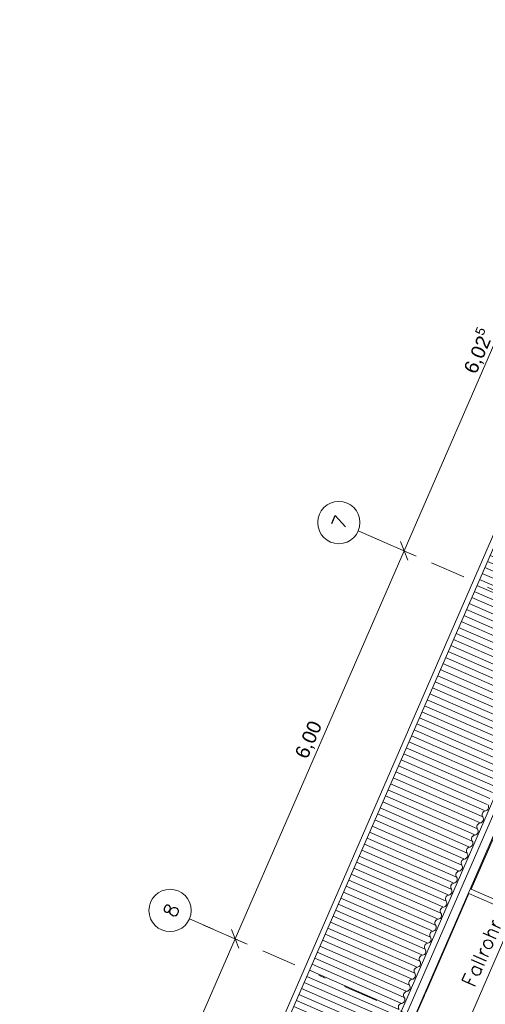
# Model space of a CAD drawing. Header units: metres. Extents: x -43 to 549, y 12 to 64.
# Tile 2 of 13: x -42.07 to -35.47, y 22.14 to 36.1. Entities that reach past the tile are written whole.
import ezdxf

# ---------------------------------------------------------------- set-up
doc = ezdxf.new("R2010")
doc.units = ezdxf.units.M
doc.header["$MEASUREMENT"] = 0
for name, pattern in [('Achslinie 01', [1.166667, 0.5, -0.3, 0, -0.366667]), ('DGN Style 2', [1.233271, 0.739963, -0.493308]), ('Wipeout_Contour', [1, 0, -1])]:
    doc.linetypes.add(name, pattern=pattern)
for name, color, linetype in [('00_Achsraster', 7, 'Continuous'), ('GBE_Beschriftung', 7, 'Continuous'), ('GBE_Dach', 7, 'Continuous'), ('GBE_Wand_Decke_tragend_Ansicht', 7, 'Continuous'), ('NEU_GBE_Holzbalken', 7, 'Continuous'), ('NEU_GBE_Regenrinne', 7, 'Continuous')]:
    doc.layers.add(name, color=color, linetype=linetype)
doc.styles.add('ERSTELLTER_STIL_1', font='txt')
doc.dimstyles.new('ERSTELLTER_STIL__2', dxfattribs={"dimtxt": 0.2, "dimasz": 0.190285, "dimexe": 0.18, "dimexo": 0.5, "dimgap": 0.09, "dimtad": 1, "dimzin": 0, "dimdsep": 46, "dimtxsty": 'ERSTELLTER_STIL_1', "dimblk": 'ARROWHEAD_6', "dimblk1": 'ARROWHEAD_6', "dimblk2": 'ARROWHEAD_6', "dimcen": 0.09, "dimclrd": 8, "dimclre": 8, "dimclrt": 8, "dimazin": 0, "dimtfac": 1, "dimtdec": 4, "dimtmove": 0, "dimatfit": 3, "dimfxl": 1, "dimtolj": 1, "dimtzin": 0, "dimarcsym": 0})

# ---------------------------------------------------------------- blocks, each defined once
blk = doc.blocks.new('*D3')
at = {"layer": '00_Achsraster', "color": 8, "linetype": 'Continuous', "lineweight": 18}
for p, q in [((-39.017, 23.07), (-36.621, 28.571)), ((-38.845, 22.995), (-39.475, 23.27)), ((-39.069, 23.202), (-38.965, 22.939)), ((-41.425, 17.54), (-39.017, 23.07)), ((-41.253, 17.466), (-41.884, 17.74)), ((-41.477, 17.672), (-41.374, 17.409)), ((-41.485, 17.403), (-41.425, 17.54))]:
    blk.add_line(p, q, dxfattribs=at)
at = {"color": 254, "linetype": 'Wipeout_Contour', "lineweight": 0, "ltscale": 180.797115}
blk.add_wipeout([(-40.348, 20.036), (-40.11, 20.582), (-40.351, 20.687), (-40.589, 20.14)], dxfattribs=at).dxf.layer = '00_Achsraster'
at = {"layer": '00_Achsraster', "color": 8, "lineweight": 18, "insert": (-40.364, 20.077), "char_height": 0.2, "attachment_point": 7, "rotation": 66.4651, "style": 'ERSTELLTER_STIL_1'}
blk.add_mtext('\\A1;{\\pql;\\fArial|b0|i0|c0|p34;6,03}', dxfattribs=at)
blk = doc.blocks.new('ARROWHEAD_6')
at = {"color": 0, "linetype": 'Continuous', "lineweight": 0}
for p, q in [((0, 0), (-1, 0)), ((-0.5, -0.5), (0.5, 0.5))]:
    blk.add_line(p, q, dxfattribs=at)
blk = doc.blocks.new('*D4')
at = {"layer": '00_Achsraster', "color": 8, "linetype": 'Continuous', "lineweight": 18}
for p, q in [((-36.449, 28.496), (-37.08, 28.771)), ((-36.673, 28.703), (-36.569, 28.439)), ((-39.017, 23.07), (-36.621, 28.571)), ((-39.069, 23.202), (-38.965, 22.939))]:
    blk.add_line(p, q, dxfattribs=at)
at = {"color": 254, "linetype": 'Wipeout_Contour', "lineweight": 0, "ltscale": 183.734961}
blk.add_wipeout([(-37.946, 25.551), (-37.708, 26.097), (-37.949, 26.202), (-38.187, 25.656)], dxfattribs=at).dxf.layer = '00_Achsraster'
at = {"layer": '00_Achsraster', "color": 8, "lineweight": 18, "insert": (-37.962, 25.592), "char_height": 0.2, "attachment_point": 7, "rotation": 66.4651, "style": 'ERSTELLTER_STIL_1'}
blk.add_mtext('\\A1;{\\pql;\\fArial|b0|i0|c0|p34;6,00}', dxfattribs=at)
blk = doc.blocks.new('*D5')
at = {"layer": '00_Achsraster', "color": 8, "linetype": 'Continuous', "lineweight": 18}
for p, q in [((-34.267, 34.226), (-34.164, 33.962)), ((-36.621, 28.571), (-34.216, 34.094)), ((-36.673, 28.703), (-36.569, 28.439)), ((-39.017, 23.07), (-36.621, 28.571))]:
    blk.add_line(p, q, dxfattribs=at)
at = {"color": 254, "linetype": 'Wipeout_Contour', "lineweight": 0, "ltscale": 189.700139}
blk.add_wipeout([(-35.566, 31.017), (-35.288, 31.655), (-35.528, 31.76), (-35.806, 31.121)], dxfattribs=at).dxf.layer = '00_Achsraster'
at = {"layer": '00_Achsraster', "color": 8, "lineweight": 18, "insert": (-35.546, 31.042), "char_height": 0.2, "attachment_point": 7, "rotation": 66.4651, "style": 'ERSTELLTER_STIL_1'}
blk.add_mtext('\\A1;{\\pql;\\fArial|b0|i0|c0|p34;6,02\\fArial|b0|i0|c0|p34;\\A1{\\H.66x;\\S5^  ;}}', dxfattribs=at)
blk = doc.blocks.new('*D6')
at = {"layer": '00_Achsraster', "color": 8, "linetype": 'Continuous', "lineweight": 18}
for p, q in [((-31.872, 39.727), (-31.768, 39.463)), ((-34.216, 34.094), (-31.82, 39.595)), ((-34.044, 34.019), (-34.674, 34.294)), ((-34.267, 34.226), (-34.164, 33.962)), ((-36.621, 28.571), (-34.216, 34.094))]:
    blk.add_line(p, q, dxfattribs=at)
at = {"color": 254, "linetype": 'Wipeout_Contour', "lineweight": 0, "ltscale": 198.417562}
blk.add_wipeout([(-33.145, 36.575), (-32.907, 37.121), (-33.147, 37.226), (-33.385, 36.68)], dxfattribs=at).dxf.layer = '00_Achsraster'
at = {"layer": '00_Achsraster', "color": 8, "lineweight": 18, "insert": (-33.161, 36.616), "char_height": 0.2, "attachment_point": 7, "rotation": 66.4651, "style": 'ERSTELLTER_STIL_1'}
blk.add_mtext('\\A1;{\\pql;\\fArial|b0|i0|c0|p34;6,00}', dxfattribs=at)

msp = doc.modelspace()

# ---------------------------------------------------------------- hatches: boundary and pattern name
at = {"layer": 'GBE_Dach', "linetype": 'Continuous', "lineweight": 18, "true_color": 0xdfdfdf}
h = msp.add_hatch(dxfattribs=at)
h.set_pattern_fill('Dachschraffur_1_0001', color=254, style=0, pattern_type=2)
h.set_pattern_definition([(156.4651, (-39.99834, 16.81609), (0.03713562, 0.08526398), [])])
h.paths.add_polyline_path([(-39.19, 16.363), (-19.84, 60.792), (-21.1, 61.341), (-40.451, 16.912)])

# ---------------------------------------------------------------- linework, layer by layer
at = {"layer": '00_Achsraster', "color": 253, "linetype": 'Achslinie 01', "lineweight": 18, "true_color": 0x9f9f9f}
for p, q in [((-27.644, 24.661), (-37.271, 28.854)), ((-30.039, 19.16), (-39.666, 23.353))]:
    msp.add_line(p, q, dxfattribs=at)
at = {"layer": '00_Achsraster', "color": 253, "linetype": 'Continuous', "lineweight": 18, "true_color": 0x9f9f9f}
for centre in [(-37.546, 28.974), (-39.941, 23.473)]:
    msp.add_circle(centre, 0.3, dxfattribs=at)
at = {"layer": 'GBE_Beschriftung', "color": 7, "linetype": 'Continuous', "lineweight": 13}
msp.add_lwpolyline([(-35.794, 21.458), (-35.69, 21.939), (-35.109, 23.274)], dxfattribs=at)
at = {"layer": 'GBE_Dach', "color": 9, "linetype": 'Continuous', "lineweight": 18}
for p, q in [((-40.519, 16.942), (-21.164, 61.382)), ((-40.451, 16.912), (-21.096, 61.352))]:
    msp.add_line(p, q, dxfattribs=at)
for points in [[(-35.503, 24.799, -0.568675), (-35.466, 24.885, 0.534698), (-35.429, 24.97)], [(-35.578, 24.629, -0.568675), (-35.54, 24.714, 0.534698), (-35.503, 24.799)], [(-35.652, 24.458, -0.568675), (-35.615, 24.543, 0.534698), (-35.578, 24.629)], [(-35.726, 24.288, -0.568675), (-35.689, 24.373, 0.534698), (-35.652, 24.458)], [(-35.8, 24.117, -0.568675), (-35.763, 24.202, 0.534698), (-35.726, 24.288)], [(-35.875, 23.947, -0.568675), (-35.838, 24.032, 0.534698), (-35.8, 24.117)], [(-35.949, 23.776, -0.568675), (-35.912, 23.861, 0.534698), (-35.875, 23.947)], [(-36.023, 23.606, -0.568675), (-35.986, 23.691, 0.534698), (-35.949, 23.776)], [(-36.097, 23.435, -0.568675), (-36.06, 23.52, 0.534698), (-36.023, 23.606)], [(-36.172, 23.264, -0.568675), (-36.135, 23.35, 0.534698), (-36.097, 23.435)], [(-36.246, 23.094, -0.568675), (-36.209, 23.179, 0.534698), (-36.172, 23.264)], [(-36.32, 22.923, -0.568675), (-36.283, 23.009, 0.534698), (-36.246, 23.094)], [(-36.395, 22.753, -0.568675), (-36.357, 22.838, 0.534698), (-36.32, 22.923)], [(-36.469, 22.582, -0.568675), (-36.432, 22.668, 0.534698), (-36.395, 22.753)], [(-36.543, 22.412, -0.568675), (-36.506, 22.497, 0.534698), (-36.469, 22.582)], [(-36.617, 22.241, -0.568675), (-36.58, 22.327, 0.534698), (-36.543, 22.412)], [(-36.692, 22.071, -0.568675), (-36.654, 22.156, 0.534698), (-36.617, 22.241)]]:
    msp.add_lwpolyline(points, format="xyb", dxfattribs=at)
at = {"layer": 'GBE_Wand_Decke_tragend_Ansicht', "color": 8, "linetype": 'Continuous', "lineweight": 18}
for p, q in [((-34.898, 25.546), (-35.669, 23.775)), ((-35.669, 23.775), (-34.612, 23.315)), ((-35.702, 23.713), (-36.313, 22.31)), ((-35.702, 23.713), (-34.651, 23.255)), ((-36.332, 22.266), (-36.461, 21.97))]:
    msp.add_line(p, q, dxfattribs=at)
at = {"layer": 'GBE_Wand_Decke_tragend_Ansicht', "color": 8, "linetype": 'DGN Style 2', "lineweight": 18}
msp.add_line((-36.313, 22.31), (-36.333, 22.265), dxfattribs=at)
at = {"layer": 'NEU_GBE_Holzbalken', "color": 7, "linetype": 'Continuous', "lineweight": 13}
msp.add_line((-36.551, 21.787), (-29.413, 38.174), dxfattribs=at)
at = {"layer": 'NEU_GBE_Regenrinne', "color": 7, "linetype": 'Continuous', "lineweight": 13}
for p, q in [((-39.149, 16.335), (-19.786, 60.792)), ((-39.072, 16.301), (-19.709, 60.758))]:
    msp.add_line(p, q, dxfattribs=at)

# ---------------------------------------------------------------- next in the draw order: dimensions: what is measured, and where the dimension line sits
at = {"layer": '00_Achsraster', "color": 8, "linetype": 'Continuous', "lineweight": 18}
dim = msp.add_linear_dim(base=(-39.017, 23.07), p1=(-42.075, 17.823), p2=(-39.666, 23.353), angle=66.4651, dimstyle='ERSTELLTER_STIL__2', dxfattribs=at)
dim.commit()
dim.dimension.update_dxf_attribs({"geometry": '*D3', "text_midpoint": (-40.346, 20.368), "dimtype": 160, "text_rotation": 66.4651})

# ---------------------------------------------------------------- next in the draw order: texts
at = {"layer": '00_Achsraster', "color": 251, "linetype": 'Continuous', "lineweight": 18, "true_color": 0x5f5f5f, "insert": (-39.798, 23.513), "char_height": 0.2, "attachment_point": 9, "rotation": 66.4651}
msp.add_mtext('\\A1;{\\pqr;\\Ftxt.shx;8}', dxfattribs=at)

# ---------------------------------------------------------------- next in the draw order: dimensions: what is measured, and where the dimension line sits
at = {"layer": '00_Achsraster', "color": 8, "linetype": 'Continuous', "lineweight": 18}
dim = msp.add_linear_dim(base=(-36.621, 28.571), p1=(-39.666, 23.353), p2=(-37.271, 28.854), angle=66.4651, dimstyle='ERSTELLTER_STIL__2', dxfattribs=at)
dim.commit()
dim.dimension.update_dxf_attribs({"geometry": '*D4', "text_midpoint": (-37.944, 25.884), "dimtype": 160, "text_rotation": 66.4651})

# ---------------------------------------------------------------- next in the draw order: dimensions: what is measured, and where the dimension line sits
dim = msp.add_linear_dim(base=(-34.216, 34.094), p1=(-37.271, 28.854), p2=(-34.865, 34.377), angle=66.4651, dimstyle='ERSTELLTER_STIL__2', dxfattribs=at)
dim.commit()
dim.dimension.update_dxf_attribs({"geometry": '*D5', "text_midpoint": (-35.465, 31.577), "dimtype": 160, "text_rotation": 66.4651})

# ---------------------------------------------------------------- next in the draw order: texts
at = {"layer": '00_Achsraster', "color": 251, "linetype": 'Continuous', "lineweight": 18, "true_color": 0x5f5f5f, "insert": (-37.406, 29.015), "char_height": 0.2, "attachment_point": 9, "rotation": 66.4651}
msp.add_mtext('\\A1;{\\pqr;\\Ftxt.shx;7}', dxfattribs=at)
at = {"layer": 'GBE_Beschriftung', "color": 7, "linetype": 'Continuous', "lineweight": 13, "insert": (-35.407, 23.374), "char_height": 0.2, "attachment_point": 3, "rotation": 66.4651}
msp.add_mtext('\\A1;{\\pqr;\\Ftxt.shx;Fallrohr}', dxfattribs=at)

# ---------------------------------------------------------------- next in the draw order: dimensions: what is measured, and where the dimension line sits
at = {"layer": '00_Achsraster', "color": 8, "linetype": 'Continuous', "lineweight": 18}
dim = msp.add_linear_dim(base=(-31.82, 39.595), p1=(-34.865, 34.377), p2=(-32.469, 39.878), angle=66.4651, dimstyle='ERSTELLTER_STIL__2', dxfattribs=at)
dim.commit()
dim.dimension.update_dxf_attribs({"geometry": '*D6', "text_midpoint": (-33.143, 36.908), "dimtype": 160, "text_rotation": 66.4651})

doc.saveas('drawing.dxf')
